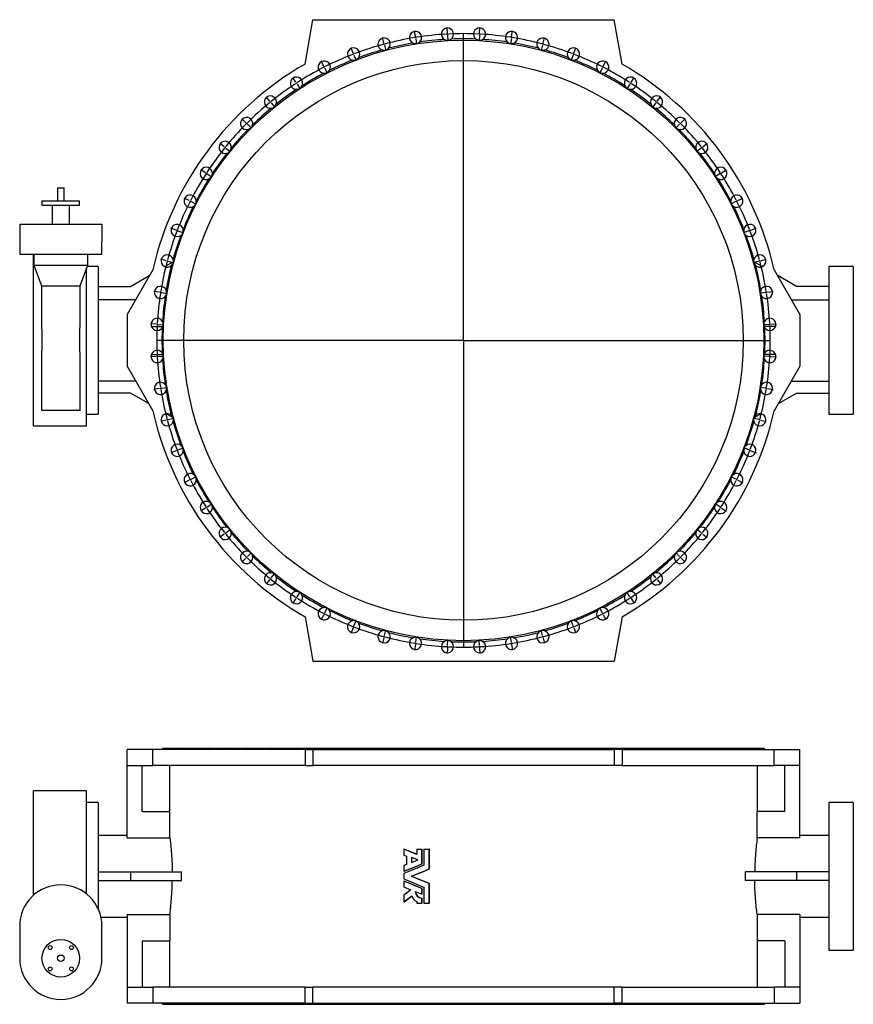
# Model space of a CAD drawing. Extents: x 933 to 7459, y 948 to 5523.
# Tile 1 of 2: x 933 to 4806, y 948 to 5523. Entities that reach past the tile are written whole.
import ezdxf

# ---------------------------------------------------------------- set-up
doc = ezdxf.new("R2010")
doc.units = 0
doc.layers.get('0').update_dxf_attribs({"linetype": 'CONTINUOUS'})
doc.layers.add('FORMAT', color=7, linetype='CONTINUOUS')

# ---------------------------------------------------------------- blocks, each defined once
blk = doc.blocks.new('SW_CENTERMARKSYMBOL_0')
at = {"layer": 'FORMAT', "color": 0}
for p, q in [((0, 5), (0, 1397.5)), ((-5, 0), (-1397.5, 0)), ((0, 0), (-2.5, 0)), ((0, 0), (0, 2.5)), ((0, 0), (0, -2.5)), ((0, 0), (2.5, 0)), ((5, 0), (1397.5, 0)), ((0, -5), (0, -1397.5))]:
    blk.add_line(p, q, dxfattribs=at)
blk = doc.blocks.new('SW_CENTERMARKSYMBOL_1')
at = {"layer": 'FORMAT', "color": 0}
for p, q in [((145.1, 36), (141, 61.6)), ((294, 51.6), (292.6, 77.6)), ((294.2, 46.6), (294.1, 49.1)), ((294.2, 46.6), (294.4, 44.1)), ((368.8, -1371.4), (368.8, 49.1)), ((443.4, 46.6), (443.3, 44.1)), ((443.4, 46.6), (443.5, 49.1)), ((443.7, 51.6), (445, 77.6)), ((592.5, 36), (596.6, 61.6)), ((-1.3, 4.8), (-8, 29.9)), ((0, 0), (-0.6, 2.4)), ((0, 0), (0.6, -2.4)), ((145.9, 31), (145.5, 33.5)), ((145.9, 31), (146.3, 28.5)), ((146.7, 26.1), (150.7, 0.4)), ((294.5, 41.6), (295.9, 15.6)), ((443.1, 41.6), (441.8, 15.6)), ((591, 26.1), (586.9, 0.4)), ((591.7, 31), (591.3, 28.5)), ((591.7, 31), (592.1, 33.5)), ((737.6, 0), (737, -2.4)), ((737.6, 0), (738.3, 2.4)), ((738.9, 4.8), (745.7, 29.9)), ((-143.6, -41.4), (-153, -17.2)), ((-141.9, -46.1), (-142.8, -43.8)), ((1.3, -4.8), (8, -29.9)), ((736.3, -4.8), (729.6, -29.9)), ((879.5, -46.1), (880.4, -43.8)), ((881.3, -41.4), (890.6, -17.2)), ((-280.4, -102.3), (-292.2, -79.1)), ((-141.9, -46.1), (-141, -48.4)), ((-140.1, -50.8), (-130.7, -75)), ((877.7, -50.8), (868.4, -75)), ((879.5, -46.1), (878.6, -48.4)), ((1018, -102.3), (1029.8, -79.1)), ((-278.1, -106.8), (-279.3, -104.5)), ((-278.1, -106.8), (-277, -109)), ((-275.8, -111.2), (-264, -134.4)), ((1013.5, -111.2), (1001.7, -134.4)), ((1015.8, -106.8), (1014.6, -109)), ((1015.8, -106.8), (1016.9, -104.5)), ((-410, -177.1), (-424.2, -155.3)), ((-407.3, -181.3), (-408.7, -179.2)), ((-407.3, -181.3), (-405.9, -183.4)), ((1144.9, -181.3), (1143.6, -183.4)), ((1144.9, -181.3), (1146.3, -179.2)), ((1147.7, -177.1), (1161.8, -155.3)), ((-404.6, -185.5), (-390.4, -207.3)), ((1142.2, -185.5), (1128, -207.3)), ((-531.1, -265.1), (-547.5, -244.9)), ((-528, -269), (-529.5, -267.1)), ((-528, -269), (-526.4, -271)), ((-524.8, -272.9), (-508.5, -293.1)), ((1262.5, -272.9), (1246.1, -293.1)), ((1265.6, -269), (1264, -271)), ((1265.6, -269), (1267.2, -267.1)), ((1268.7, -265.1), (1285.1, -244.9)), ((-642.3, -365.3), (-660.7, -346.9)), ((1380, -365.3), (1398.4, -346.9)), ((-638.8, -368.8), (-640.6, -367)), ((-638.8, -368.8), (-637, -370.6)), ((-635.3, -372.4), (-616.9, -390.7)), ((1372.9, -372.4), (1354.5, -390.7)), ((1376.4, -368.8), (1374.7, -370.6)), ((1376.4, -368.8), (1378.2, -367)), ((-742.5, -476.5), (-762.7, -460.2)), ((-738.6, -479.7), (-740.6, -478.1)), ((-738.6, -479.7), (-736.7, -481.2)), ((-734.7, -482.8), (-714.5, -499.2)), ((1472.4, -482.8), (1452.2, -499.2)), ((1476.3, -479.7), (1474.3, -481.2)), ((1476.3, -479.7), (1478.2, -478.1)), ((1480.1, -476.5), (1500.3, -460.2)), ((-830.5, -597.6), (-852.3, -583.4)), ((1568.1, -597.6), (1589.9, -583.4)), ((-826.3, -600.3), (-828.4, -599)), ((-826.3, -600.3), (-824.2, -601.7)), ((-822.1, -603.1), (-800.3, -617.2)), ((1559.7, -603.1), (1537.9, -617.2)), ((1563.9, -600.3), (1561.8, -601.7)), ((1563.9, -600.3), (1566, -599)), ((-905.3, -727.2), (-928.5, -715.4)), ((-900.9, -729.5), (-903.1, -728.4)), ((-900.9, -729.5), (-898.6, -730.6)), ((-896.4, -731.8), (-873.2, -743.6)), ((1634, -731.8), (1610.9, -743.6)), ((1638.5, -729.5), (1636.3, -730.6)), ((1638.5, -729.5), (1640.7, -728.4)), ((1643, -727.2), (1666.1, -715.4)), ((-966.2, -864), (-990.5, -854.7)), ((-961.5, -865.8), (-963.9, -864.9)), ((-961.5, -865.8), (-959.2, -866.7)), ((-956.9, -867.6), (-932.6, -876.9)), ((1694.5, -867.6), (1670.2, -876.9)), ((1699.2, -865.8), (1696.8, -866.7)), ((1699.2, -865.8), (1701.5, -864.9)), ((1703.8, -864), (1728.1, -854.7)), ((-1012.5, -1006.3), (-1037.6, -999.6)), ((1750.1, -1006.3), (1775.2, -999.6)), ((-1007.6, -1007.6), (-1010, -1007)), ((-1007.6, -1007.6), (-1005.2, -1008.3)), ((-1002.8, -1008.9), (-977.7, -1015.7)), ((1740.4, -1008.9), (1715.3, -1015.7)), ((1745.3, -1007.6), (1742.8, -1008.3)), ((1745.3, -1007.6), (1747.7, -1007)), ((-1043.6, -1152.7), (-1069.3, -1148.7)), ((-1038.6, -1153.5), (-1041.1, -1153.1)), ((-1038.6, -1153.5), (-1036.2, -1153.9)), ((-1033.7, -1154.3), (-1008, -1158.4)), ((1771.3, -1154.3), (1745.7, -1158.4)), ((1776.3, -1153.5), (1773.8, -1153.9)), ((1776.3, -1153.5), (1778.7, -1153.1)), ((1781.2, -1152.7), (1806.9, -1148.7)), ((-1059.2, -1301.6), (-1085.2, -1300.2)), ((-1054.2, -1301.9), (-1056.7, -1301.7)), ((-1054.2, -1301.9), (-1051.7, -1302)), ((-1049.2, -1302.1), (-1023.3, -1303.5)), ((1786.9, -1302.1), (1760.9, -1303.5)), ((1791.9, -1301.9), (1789.4, -1302)), ((1791.9, -1301.9), (1794.4, -1301.7)), ((1796.9, -1301.6), (1822.8, -1300.2)), ((363.8, -1376.4), (-1056.7, -1376.4)), ((368.8, -1376.4), (366.3, -1376.4)), ((368.8, -1376.4), (368.8, -1373.9)), ((368.8, -1376.4), (368.8, -1378.9)), ((368.8, -1376.4), (371.3, -1376.4)), ((368.8, -1381.4), (368.8, -2802)), ((373.8, -1376.4), (1794.4, -1376.4)), ((-1059.2, -1451.3), (-1085.2, -1452.6)), ((-1054.2, -1451), (-1056.7, -1451.2)), ((-1054.2, -1451), (-1051.7, -1450.9)), ((-1049.2, -1450.8), (-1023.3, -1449.4)), ((1786.9, -1450.8), (1760.9, -1449.4)), ((1791.9, -1451), (1789.4, -1450.9)), ((1791.9, -1451), (1794.4, -1451.2)), ((1796.9, -1451.3), (1822.8, -1452.6)), ((-1043.6, -1600.1), (-1069.3, -1604.2)), ((-1038.6, -1599.4), (-1041.1, -1599.8)), ((-1038.6, -1599.4), (-1036.2, -1599)), ((-1033.7, -1598.6), (-1008, -1594.5)), ((1771.3, -1598.6), (1745.7, -1594.5)), ((1776.3, -1599.4), (1773.8, -1599)), ((1776.3, -1599.4), (1778.7, -1599.8)), ((1781.2, -1600.1), (1806.9, -1604.2)), ((-1002.8, -1744), (-977.7, -1737.2)), ((1740.4, -1744), (1715.3, -1737.2)), ((-1012.5, -1746.6), (-1037.6, -1753.3)), ((-1007.6, -1745.3), (-1010, -1745.9)), ((-1007.6, -1745.3), (-1005.2, -1744.6)), ((1745.3, -1745.3), (1742.8, -1744.6)), ((1745.3, -1745.3), (1747.7, -1745.9)), ((1750.1, -1746.6), (1775.2, -1753.3)), ((-966.2, -1888.9), (-990.5, -1898.2)), ((-961.5, -1887.1), (-963.9, -1888)), ((-961.5, -1887.1), (-959.2, -1886.2)), ((-956.9, -1885.3), (-932.6, -1876)), ((1694.5, -1885.3), (1670.2, -1876)), ((1699.2, -1887.1), (1696.8, -1886.2)), ((1699.2, -1887.1), (1701.5, -1888)), ((1703.8, -1888.9), (1728.1, -1898.2)), ((-896.4, -2021.1), (-873.2, -2009.3)), ((1634, -2021.1), (1610.9, -2009.3)), ((-905.3, -2025.7), (-928.5, -2037.5)), ((-900.9, -2023.4), (-903.1, -2024.5)), ((-900.9, -2023.4), (-898.6, -2022.2)), ((1638.5, -2023.4), (1636.3, -2022.2)), ((1638.5, -2023.4), (1640.7, -2024.5)), ((1643, -2025.7), (1666.1, -2037.5)), ((-822.1, -2149.8), (-800.3, -2135.7)), ((1559.7, -2149.8), (1537.9, -2135.7)), ((-830.5, -2155.3), (-852.3, -2169.4)), ((-826.3, -2152.6), (-828.4, -2153.9)), ((-826.3, -2152.6), (-824.2, -2151.2)), ((1563.9, -2152.6), (1561.8, -2151.2)), ((1563.9, -2152.6), (1566, -2153.9)), ((1568.1, -2155.3), (1589.9, -2169.4)), ((-742.5, -2276.4), (-762.7, -2292.7)), ((-738.6, -2273.2), (-740.6, -2274.8)), ((-738.6, -2273.2), (-736.7, -2271.7)), ((-734.7, -2270.1), (-714.5, -2253.7)), ((1472.4, -2270.1), (1452.2, -2253.7)), ((1476.3, -2273.2), (1474.3, -2271.7)), ((1476.3, -2273.2), (1478.2, -2274.8)), ((1480.1, -2276.4), (1500.3, -2292.7)), ((-635.3, -2380.5), (-616.9, -2362.2)), ((1372.9, -2380.5), (1354.5, -2362.2)), ((-642.3, -2387.6), (-660.7, -2406)), ((-638.8, -2384.1), (-640.6, -2385.8)), ((-638.8, -2384.1), (-637, -2382.3)), ((1376.4, -2384.1), (1374.7, -2382.3)), ((1376.4, -2384.1), (1378.2, -2385.8)), ((1380, -2387.6), (1398.4, -2406)), ((-524.8, -2480), (-508.5, -2459.8)), ((1262.5, -2480), (1246.1, -2459.8)), ((-531.1, -2487.8), (-547.5, -2508)), ((-528, -2483.9), (-529.5, -2485.8)), ((-528, -2483.9), (-526.4, -2481.9)), ((1265.6, -2483.9), (1264, -2481.9)), ((1265.6, -2483.9), (1267.2, -2485.8)), ((1268.7, -2487.8), (1285.1, -2508)), ((-404.6, -2567.4), (-390.4, -2545.6)), ((1142.2, -2567.4), (1128, -2545.6)), ((-410, -2575.7), (-424.2, -2597.5)), ((-407.3, -2571.5), (-408.7, -2573.6)), ((-407.3, -2571.5), (-405.9, -2569.5)), ((1144.9, -2571.5), (1143.6, -2569.5)), ((1144.9, -2571.5), (1146.3, -2573.6)), ((1147.7, -2575.7), (1161.8, -2597.5)), ((-280.4, -2650.6), (-292.2, -2673.7)), ((-278.1, -2646.1), (-279.3, -2648.4)), ((-278.1, -2646.1), (-277, -2643.9)), ((-275.8, -2641.7), (-264, -2618.5)), ((1013.5, -2641.7), (1001.7, -2618.5)), ((1015.8, -2646.1), (1014.6, -2643.9)), ((1015.8, -2646.1), (1016.9, -2648.4)), ((1018, -2650.6), (1029.8, -2673.7)), ((-140.1, -2702.1), (-130.7, -2677.9)), ((877.7, -2702.1), (868.4, -2677.9)), ((-143.6, -2711.5), (-153, -2735.7)), ((-141.9, -2706.8), (-142.8, -2709.1)), ((-141.9, -2706.8), (-141, -2704.5)), ((1.3, -2748.1), (8, -2722.9)), ((736.3, -2748.1), (729.6, -2722.9)), ((879.5, -2706.8), (878.6, -2704.5)), ((879.5, -2706.8), (880.4, -2709.1)), ((881.3, -2711.5), (890.6, -2735.7)), ((-1.3, -2757.7), (-8, -2782.8)), ((0, -2752.9), (-0.6, -2755.3)), ((0, -2752.9), (0.6, -2750.5)), ((145.1, -2788.8), (141, -2814.5)), ((145.9, -2783.9), (145.5, -2786.4)), ((145.9, -2783.9), (146.3, -2781.4)), ((146.7, -2779), (150.7, -2753.3)), ((294.5, -2794.5), (295.9, -2768.5)), ((443.1, -2794.5), (441.8, -2768.5)), ((591, -2779), (586.9, -2753.3)), ((591.7, -2783.9), (591.3, -2781.4)), ((591.7, -2783.9), (592.1, -2786.4)), ((592.5, -2788.8), (596.6, -2814.5)), ((737.6, -2752.9), (737, -2750.5)), ((737.6, -2752.9), (738.3, -2755.3)), ((738.9, -2757.7), (745.7, -2782.8)), ((294, -2804.5), (292.6, -2830.4)), ((294.2, -2799.5), (294.1, -2802)), ((294.2, -2799.5), (294.4, -2797)), ((443.4, -2799.5), (443.3, -2797)), ((443.4, -2799.5), (443.5, -2802)), ((443.7, -2804.5), (445, -2830.4))]:
    blk.add_line(p, q, dxfattribs=at)
for start, end in [(93.201, 98.799), (93, 93.1005), (92.8995, 93), (87.201, 92.799), (87, 87.1005), (86.8995, 87), (81.201, 86.799), (104.8995, 105), (99.201, 104.799), (99, 99.1005), (98.8995, 99), (81, 81.1005), (80.8995, 81), (75.201, 80.799), (75, 75.1005), (110.8995, 111), (105.201, 110.799), (105, 105.1005), (74.8995, 75), (69.201, 74.799), (69, 69.1005), (111.201, 116.799), (111, 111.1005), (68.8995, 69), (63.201, 68.799), (117.201, 122.799), (117, 117.1005), (116.8995, 117), (63, 63.1005), (62.8995, 63), (57.201, 62.799), (123, 123.1005), (122.8995, 123), (57, 57.1005), (56.8995, 57), (123.201, 128.799), (51.201, 56.799), (129.201, 134.799), (129, 129.1005), (128.8995, 129), (51, 51.1005), (50.8995, 51), (45.201, 50.799), (135.201, 140.799), (135, 135.1005), (134.8995, 135), (45, 45.1005), (44.8995, 45), (39.201, 44.799), (141.201, 146.799), (141, 141.1005), (140.8995, 141), (39, 39.1005), (38.8995, 39), (33.201, 38.799), (147.201, 152.799), (147, 147.1005), (146.8995, 147), (33, 33.1005), (32.8995, 33), (27.201, 32.799), (153, 153.1005), (152.8995, 153), (27, 27.1005), (26.8995, 27), (153.201, 158.799), (21.201, 26.799), (159, 159.1005), (158.8995, 159), (21, 21.1005), (20.8995, 21), (159.201, 164.799), (15.201, 20.799), (164.8995, 165), (15, 15.1005), (165.201, 170.799), (165, 165.1005), (14.8995, 15), (9.201, 14.799), (171.201, 176.799), (171, 171.1005), (170.8995, 171), (9, 9.1005), (8.8995, 9), (3.201, 8.799), (177.201, 182.799), (177, 177.1005), (176.8995, 177), (3, 3.1005), (2.8995, 3), (357.201, 2.799), (182.8995, 183), (183, 183.1005), (183.201, 188.799), (351.201, 356.799), (356.8995, 357), (357, 357.1005), (188.8995, 189), (189, 189.1005), (350.8995, 351), (351, 351.1005), (189.201, 194.799), (345.201, 350.799), (194.8995, 195), (195, 195.1005), (195.201, 200.799), (339.201, 344.799), (344.8995, 345), (345, 345.1005), (200.8995, 201), (201, 201.1005), (201.201, 206.799), (333.201, 338.799), (338.8995, 339), (339, 339.1005), (206.8995, 207), (207, 207.1005), (207.201, 212.799), (327.201, 332.799), (332.8995, 333), (333, 333.1005), (212.8995, 213), (213, 213.1005), (213.201, 218.799), (321.201, 326.799), (326.8995, 327), (327, 327.1005), (218.8995, 219), (219, 219.1005), (219.201, 224.799), (315.201, 320.799), (320.8995, 321), (321, 321.1005), (224.8995, 225), (225, 225.1005), (225.201, 230.799), (309.201, 314.799), (314.8995, 315), (315, 315.1005), (230.8995, 231), (231, 231.1005), (231.201, 236.799), (303.201, 308.799), (308.8995, 309), (309, 309.1005), (236.8995, 237), (237, 237.1005), (237.201, 242.799), (297.201, 302.799), (302.8995, 303), (303, 303.1005), (242.8995, 243), (243, 243.1005), (243.201, 248.799), (291.201, 296.799), (296.8995, 297), (297, 297.1005), (248.8995, 249), (249, 249.1005), (249.201, 254.799), (285.201, 290.799), (290.8995, 291), (291, 291.1005), (254.8995, 255), (255, 255.1005), (255.201, 260.799), (260.8995, 261), (261, 261.1005), (261.201, 266.799), (273.201, 278.799), (278.8995, 279), (279, 279.1005), (279.201, 284.799), (284.8995, 285), (285, 285.1005), (266.8995, 267), (267, 267.1005), (267.201, 272.799), (272.8995, 273), (273, 273.1005)]:
    blk.add_arc((368.8, -1376.4), 1425, start, end, dxfattribs=at)

msp = doc.modelspace()

# ---------------------------------------------------------------- linework, layer by layer
at = {"color": 7, "linetype": 'CONTINUOUS'}
for p, q in [((2258.4, 5316.5), (2294.8, 5522.7)), ((2294.8, 5522.7), (3694.8, 5522.7)), ((3731.2, 5316.5), (3694.8, 5522.7)), ((1108.8, 4741.7), (1108.8, 4680.7)), ((1108.8, 4741.7), (1138.8, 4741.7)), ((1138.8, 4680.7), (1138.8, 4741.7)), ((1036.3, 4680.7), (1036.3, 4660.7)), ((1036.3, 4680.7), (1211.3, 4680.7)), ((1211.3, 4660.7), (1211.3, 4680.7)), ((1036.3, 4660.7), (1211.3, 4660.7)), ((1083.8, 4660.7), (1083.8, 4572.7)), ((1163.8, 4572.7), (1163.8, 4660.7)), ((932.8, 4572.7), (932.8, 4492.7)), ((932.8, 4572.7), (1314.8, 4572.7)), ((1314.8, 4572.7), (1314.8, 4492.7)), ((932.8, 4492.7), (932.8, 4432.7)), ((1314.8, 4432.7), (1314.8, 4492.7)), ((932.8, 4432.7), (1314.8, 4432.7)), ((998.8, 4430.2), (996.8, 4430.2)), ((996.8, 3635.2), (996.8, 4430.2)), ((998.8, 4432.7), (998.8, 4382.7)), ((1248.8, 4382.7), (1248.8, 4432.7)), ((1606.8, 4375.5), (1646.6, 4398.5)), ((4382.8, 4375.5), (4342.9, 4398.5)), ((998.8, 4382.7), (1033.8, 4286.6)), ((998.8, 4382.7), (1248.8, 4382.7)), ((1213.8, 4286.6), (1248.8, 4382.7)), ((1243.8, 3635.2), (1243.8, 4369)), ((1297.8, 4375.7), (1246.3, 4375.7)), ((1297.8, 4375.7), (1297.8, 4032.7)), ((1551.4, 4359.9), (1431.8, 4152.7)), ((4438.2, 4359.9), (4557.8, 4152.7)), ((4805.8, 4375.7), (4691.8, 4375.7)), ((4691.8, 4375.7), (4691.8, 4032.7)), ((4805.8, 4375.7), (4805.8, 4032.7)), ((1447.8, 4283.7), (1537.2, 4335.4)), ((4541.8, 4283.7), (4452.4, 4335.4)), ((1033.8, 4286.6), (1033.8, 4145.8)), ((1033.8, 4286.6), (1213.8, 4286.6)), ((1213.8, 4145.8), (1213.8, 4286.6)), ((1297.8, 4283.7), (1447.8, 4283.7)), ((4691.8, 4283.7), (4541.8, 4283.7)), ((1471.6, 4221.7), (1297.8, 4221.7)), ((4518, 4221.7), (4691.8, 4221.7)), ((1431.8, 4152.7), (1431.8, 3912.7)), ((4557.8, 4152.7), (4557.8, 3912.7)), ((1544.9, 4097.7), (1598.6, 4097.7)), ((4444.7, 4097.7), (4391.1, 4097.7)), ((1297.8, 4032.7), (1297.8, 3689.7)), ((4691.8, 4032.7), (4691.8, 3689.7)), ((4805.8, 4032.7), (4805.8, 3689.7)), ((1544.9, 3967.7), (1598.6, 3967.7)), ((4444.7, 3967.7), (4391, 3967.7)), ((1033.8, 3919.7), (1033.8, 3707.7)), ((1213.8, 3707.7), (1213.8, 3919.6)), ((1431.8, 3912.7), (1551.4, 3705.5)), ((4557.8, 3912.7), (4438.2, 3705.5)), ((1471.6, 3843.8), (1297.8, 3843.8)), ((4518, 3843.8), (4691.8, 3843.8)), ((1447.8, 3787.7), (1297.8, 3787.7)), ((1532.1, 3739.1), (1447.8, 3787.7)), ((4457.5, 3739.1), (4541.8, 3787.7)), ((4541.8, 3787.7), (4691.8, 3787.7)), ((1123.8, 3707.7), (1033.8, 3707.7)), ((1213.8, 3707.7), (1123.8, 3707.7)), ((1243.8, 3689.7), (1297.8, 3689.7)), ((1645.1, 3673.8), (1613.6, 3692)), ((4344.6, 3673.9), (4376, 3692)), ((4691.8, 3689.7), (4805.8, 3689.7)), ((996.8, 3635.2), (1243.8, 3635.2)), ((2258.4, 2748.9), (2294.8, 2542.7)), ((3731.2, 2748.9), (3694.8, 2542.7)), ((2294.8, 2542.7), (3694.8, 2542.7)), ((1431.8, 2058.4), (1431.8, 2132.4)), ((1551.4, 2132.4), (1431.8, 2132.4)), ((1551.4, 2058.4), (1551.4, 2132.4)), ((2258.4, 2132.4), (1551.4, 2132.4)), ((1599.8, 2138.4), (1593.8, 2132.4)), ((1599.8, 2138.4), (4389.8, 2138.4)), ((2258.4, 2132.4), (2258.4, 2058.4)), ((2258.4, 2132.4), (2294.8, 2132.4)), ((2294.8, 2132.4), (2294.8, 2058.4)), ((2294.8, 2132.4), (3694.8, 2132.4)), ((3694.8, 2132.4), (3694.8, 2058.4)), ((3731.2, 2132.4), (3694.8, 2132.4)), ((3731.2, 2132.4), (3731.2, 2058.4)), ((3731.2, 2132.4), (4438.2, 2132.4)), ((4395.8, 2132.4), (4389.8, 2138.4)), ((4438.2, 2058.4), (4438.2, 2132.4)), ((4438.2, 2132.4), (4557.8, 2132.4)), ((4557.8, 2058.4), (4557.8, 2132.4)), ((1431.8, 2058.4), (1551.4, 2058.4)), ((1431.8, 1722), (1431.8, 2058.4)), ((1501.8, 1843.4), (1501.8, 2058.4)), ((2258.4, 2058.4), (1551.4, 2058.4)), ((1628.8, 2058.4), (1628.8, 1843.4)), ((2258.4, 2058.4), (2294.8, 2058.4)), ((3694.8, 2058.4), (2294.8, 2058.4)), ((3731.2, 2058.4), (3694.8, 2058.4)), ((3731.2, 2058.4), (4438.2, 2058.4)), ((4360.8, 1843.4), (4360.8, 2058.4)), ((4557.8, 2058.4), (4438.2, 2058.4)), ((4487.8, 1843.4), (4487.8, 2058.4)), ((4557.8, 1722), (4557.8, 2058.4)), ((1243.8, 1940.9), (996.8, 1940.9)), ((996.8, 1455.1), (996.8, 1940.9)), ((1243.8, 1461), (1243.8, 1940.9)), ((1297.8, 1886.4), (1243.8, 1886.4)), ((1297.8, 1886.4), (1297.8, 1391.2)), ((4805.8, 1886.4), (4691.8, 1886.4)), ((4691.8, 1886.4), (4691.8, 1200.4)), ((4805.8, 1886.4), (4805.8, 1200.4)), ((1501.8, 1843.4), (1630.3, 1843.4)), ((1630.3, 1722), (1630.3, 1843.4)), ((4359.3, 1722), (4359.3, 1843.4)), ((4487.8, 1843.4), (4359.3, 1843.4)), ((1431.8, 1733.4), (1297.8, 1733.4)), ((1431.8, 1722), (1630.3, 1722)), ((4557.8, 1722), (4359.3, 1722)), ((4691.8, 1733.4), (4557.8, 1733.4)), ((2717.2, 1668.4), (2717.2, 1642)), ((2717.2, 1668.4), (2718.8, 1668.4)), ((2777.6, 1668.4), (2777.6, 1645)), ((2777.6, 1668.4), (2801.2, 1668.4)), ((2801.2, 1600.7), (2801.2, 1668.4)), ((2801.2, 1668.4), (2802.4, 1668.4)), ((2802.4, 1600.7), (2802.4, 1668.4)), ((2810.7, 1668.4), (2810.7, 1594.3)), ((2810.7, 1668.4), (2835.4, 1668.4)), ((2835.4, 1577.4), (2835.4, 1668.4)), ((2836.3, 1668.4), (2835.4, 1668.4)), ((2836.3, 1577.4), (2836.3, 1668.4)), ((2717.2, 1642), (2730.1, 1636.9)), ((2730.1, 1636.9), (2730.1, 1598.2)), ((2752.5, 1630.8), (2752.5, 1607.4)), ((2781.9, 1619.4), (2752.5, 1630.8)), ((2752.5, 1607.4), (2781.9, 1619.4)), ((2753.9, 1630.3), (2753.9, 1608)), ((1297.8, 1563.4), (1447.8, 1563.4)), ((1447.8, 1563.4), (1447.8, 1523.4)), ((1447.8, 1563.4), (1685.1, 1563.4)), ((1685.1, 1523.4), (1685.1, 1563.4)), ((2730.1, 1598.2), (2717.2, 1592.8)), ((2717.2, 1592.8), (2717.2, 1566.2)), ((2717.2, 1566.2), (2718.8, 1566.2)), ((2717.2, 1555.9), (2717.2, 1531)), ((2801.2, 1600.7), (2802.4, 1600.7)), ((2836.3, 1577.4), (2835.4, 1577.4)), ((4304.5, 1523.4), (4304.5, 1563.4)), ((4541.8, 1563.4), (4304.5, 1563.4)), ((4541.8, 1563.4), (4541.8, 1523.4)), ((4691.8, 1563.4), (4541.8, 1563.4)), ((1297.8, 1523.4), (1447.8, 1523.4)), ((1447.8, 1523.4), (1685.1, 1523.4)), ((2717.2, 1520.7), (2717.2, 1494)), ((2718.8, 1520.7), (2717.2, 1520.7)), ((2753.9, 1543.4), (2752.5, 1543.4)), ((4541.8, 1523.4), (4304.5, 1523.4)), ((4691.8, 1523.4), (4541.8, 1523.4)), ((2717.2, 1494), (2750.1, 1480.4)), ((2750.1, 1480.4), (2717.2, 1455.3)), ((2770.5, 1472.1), (2801.2, 1459.5)), ((2801.2, 1459.5), (2801.2, 1486.2)), ((2802.4, 1486.2), (2801.2, 1486.2)), ((2802.4, 1459.5), (2802.4, 1486.2)), ((2810.7, 1492.6), (2810.7, 1418.4)), ((2835.4, 1418.4), (2835.4, 1509.5)), ((2836.3, 1509.5), (2835.4, 1509.5)), ((2836.3, 1418.4), (2836.3, 1509.5)), ((2717.2, 1455.3), (2717.2, 1424.4)), ((2718.8, 1424.4), (2717.2, 1424.4)), ((2777.6, 1425.6), (2777.6, 1418.4)), ((2777.6, 1418.4), (2801.2, 1418.4)), ((2802.4, 1459.5), (2801.2, 1459.5)), ((2801.2, 1418.4), (2801.2, 1442.2)), ((2802.4, 1442.2), (2801.2, 1442.2)), ((2802.4, 1418.4), (2801.2, 1418.4)), ((2802.4, 1418.4), (2802.4, 1442.2)), ((2810.7, 1418.4), (2835.4, 1418.4)), ((2836.3, 1418.4), (2835.4, 1418.4)), ((1310.3, 1353.4), (1431.8, 1353.4)), ((1431.8, 1364.9), (1630.3, 1364.9)), ((1431.8, 1364.9), (1431.8, 1028.4)), ((1630.3, 1364.9), (1630.3, 1243.4)), ((4359.3, 1364.9), (4359.3, 1243.4)), ((4557.8, 1364.9), (4359.3, 1364.9)), ((4557.8, 1364.9), (4557.8, 1028.4)), ((4557.8, 1353.4), (4691.8, 1353.4)), ((932.8, 1312.4), (932.8, 1162.4)), ((1314.8, 1162.4), (1314.8, 1312.4)), ((1501.8, 1243.4), (1630.3, 1243.4)), ((1501.8, 1243.4), (1501.8, 1028.4)), ((1628.8, 1243.4), (1628.8, 1028.4)), ((4487.8, 1243.4), (4359.3, 1243.4)), ((4360.8, 1028.4), (4360.8, 1243.4)), ((4487.8, 1243.4), (4487.8, 1028.4)), ((4691.8, 1200.4), (4805.8, 1200.4)), ((1431.8, 1028.4), (1431.8, 954.4)), ((1431.8, 1028.4), (1551.4, 1028.4)), ((1551.4, 1028.4), (1551.4, 954.4)), ((2258.4, 1028.4), (1551.4, 1028.4)), ((2258.4, 954.4), (2258.4, 1028.4)), ((2258.4, 1028.4), (2294.8, 1028.4)), ((2294.8, 954.4), (2294.8, 1028.4)), ((3694.8, 1028.4), (2294.8, 1028.4)), ((3694.8, 954.4), (3694.8, 1028.4)), ((3731.2, 1028.4), (3694.8, 1028.4)), ((3731.2, 954.4), (3731.2, 1028.4)), ((3731.2, 1028.4), (4438.2, 1028.4)), ((4438.2, 1028.4), (4438.2, 954.4)), ((4557.8, 1028.4), (4438.2, 1028.4)), ((4557.8, 1028.4), (4557.8, 954.4)), ((1551.4, 954.4), (1431.8, 954.4)), ((2258.4, 954.4), (1551.4, 954.4)), ((1593.8, 954.4), (1599.8, 948.4)), ((1599.8, 948.4), (4389.8, 948.4)), ((2258.4, 954.4), (2294.8, 954.4)), ((2294.8, 954.4), (3694.8, 954.4)), ((3731.2, 954.4), (3694.8, 954.4)), ((3731.2, 954.4), (4438.2, 954.4)), ((4389.8, 948.4), (4395.8, 954.4)), ((4438.2, 954.4), (4557.8, 954.4))]:
    msp.add_line(p, q, dxfattribs=at)
at = {"color": 7, "linetype": 'CONTINUOUS', "flags": 128}
for points in [[(1033.8, 4145.8), (1033.8, 4142), (1034, 4126), (1034.2, 4110), (1034.6, 4093.7), (1034.9, 4077.4), (1035.1, 4060.6), (1035.3, 4043.6), (1035.3, 4026.7), (1035.2, 4009.8), (1035, 3993.4), (1034.7, 3977), (1034.3, 3960.8), (1034, 3944.7), (1033.8, 3928.2), (1033.8, 3919.7)], [(1213.8, 3919.6), (1213.8, 3923.3), (1213.7, 3938.7), (1213.4, 3954.3), (1213.1, 3970.4), (1212.7, 3986.6), (1212.5, 4002.8), (1212.3, 4019.2), (1212.3, 4035.4), (1212.4, 4051.6), (1212.6, 4067.8), (1212.8, 4084), (1213.2, 4100.5), (1213.5, 4116.9), (1213.7, 4133.1), (1213.8, 4145.8)], [(1595, 2132.4), (1596.9, 2134.2), (1598.4, 2135.5), (1599.5, 2136.5), (1600.1, 2136.9), (1600.2, 2136.8), (1599.9, 2136.3), (1599.2, 2135.4), (1598.1, 2134.1), (1596.6, 2132.4)], [(1608.7, 2132.4), (1610.9, 2134.2), (1612.8, 2135.5), (1614.3, 2136.5), (1615.3, 2136.9), (1615.8, 2136.8), (1615.8, 2136.3), (1615.4, 2135.4), (1614.7, 2134.1), (1613.5, 2132.4)], [(1637.7, 2132.4), (1640.1, 2134.2), (1642.3, 2135.5), (1644.2, 2136.5), (1645.6, 2136.9), (1646.4, 2136.8), (1646.8, 2136.3), (1646.8, 2135.4), (1646.4, 2134.1), (1645.6, 2132.4)], [(1681.5, 2132.4), (1684.2, 2134.2), (1686.7, 2135.5), (1688.9, 2136.5), (1690.7, 2136.9), (1691.9, 2136.8), (1692.6, 2136.3), (1692.9, 2135.4), (1692.9, 2134.1), (1692.4, 2132.4)], [(1739.7, 2132.4), (1742.6, 2134.2), (1745.4, 2135.5), (1747.9, 2136.5), (1750, 2136.9), (1751.6, 2136.8), (1752.7, 2136.3), (1753.3, 2135.4), (1753.6, 2134.1), (1753.5, 2132.4)], [(1811.6, 2132.4), (1814.7, 2134.2), (1817.7, 2135.5), (1820.5, 2136.5), (1823, 2136.9), (1824.9, 2136.8), (1826.3, 2136.3), (1827.3, 2135.4), (1827.9, 2134.1), (1828.2, 2132.4)], [(1896.5, 2132.4), (1899.8, 2134.2), (1903, 2135.5), (1906.1, 2136.5), (1908.9, 2136.9), (1911, 2136.8), (1912.8, 2136.3), (1914.1, 2135.4), (1915.1, 2134.1), (1915.7, 2132.4)], [(1993.4, 2132.4), (1996.8, 2134.2), (2000.2, 2135.5), (2003.5, 2136.5), (2006.6, 2136.9), (2009, 2136.8), (2011.1, 2136.3), (2012.8, 2135.4), (2014, 2134.1), (2015, 2132.4)], [(2101.3, 2132.4), (2104.8, 2134.2), (2108.3, 2135.5), (2111.8, 2136.5), (2115.2, 2136.9), (2117.9, 2136.8), (2120.2, 2136.3), (2122.1, 2135.4), (2123.7, 2134.1), (2125, 2132.4)], [(2219, 2132.4), (2222.6, 2134.2), (2226.2, 2135.5), (2229.8, 2136.5), (2233.4, 2136.9), (2236.3, 2136.8), (2238.9, 2136.3), (2241.1, 2135.4), (2242.9, 2134.1), (2244.6, 2132.4)], [(2345.2, 2132.4), (2348.8, 2134.2), (2352.4, 2135.5), (2356.2, 2136.5), (2359.9, 2136.9), (2363, 2136.8), (2365.9, 2136.3), (2368.3, 2135.4), (2370.4, 2134.1), (2372.4, 2132.4)], [(2478.5, 2132.4), (2482, 2134.2), (2485.7, 2135.5), (2489.6, 2136.5), (2493.4, 2136.9), (2496.7, 2136.8), (2499.7, 2136.3), (2502.4, 2135.4), (2504.7, 2134.1), (2507, 2132.4)], [(2617.5, 2132.4), (2620.9, 2134.2), (2624.6, 2135.5), (2628.5, 2136.5), (2632.4, 2136.9), (2635.8, 2136.8), (2639, 2136.3), (2641.9, 2135.4), (2644.4, 2134.1), (2646.9, 2132.4)], [(2760.6, 2132.4), (2763.9, 2134.2), (2767.5, 2135.5), (2771.4, 2136.5), (2775.3, 2136.9), (2778.8, 2136.8), (2782.2, 2136.3), (2785.2, 2135.4), (2787.9, 2134.1), (2790.7, 2132.4)], [(3198.9, 2132.4), (3201.7, 2134.2), (3204.9, 2135.5), (3208.5, 2136.5), (3212.3, 2136.9), (3215.8, 2136.8), (3219.3, 2136.3), (3222.6, 2135.4), (3225.7, 2134.1), (3229, 2132.4)], [(3342.7, 2132.4), (3345.2, 2134.2), (3348.2, 2135.5), (3351.6, 2136.5), (3355.3, 2136.9), (3358.7, 2136.8), (3362.2, 2136.3), (3365.5, 2135.4), (3368.7, 2134.1), (3372.1, 2132.4)], [(3482.6, 2132.4), (3484.9, 2134.2), (3487.6, 2135.5), (3490.8, 2136.5), (3494.3, 2136.9), (3497.7, 2136.8), (3501.1, 2136.3), (3504.4, 2135.4), (3507.6, 2134.1), (3511.1, 2132.4)], [(3617.2, 2132.4), (3619.2, 2134.2), (3621.7, 2135.5), (3624.6, 2136.5), (3627.9, 2136.9), (3631.1, 2136.8), (3634.5, 2136.3), (3637.7, 2135.4), (3640.9, 2134.1), (3644.4, 2132.4)], [(3745, 2132.4), (3746.7, 2134.2), (3748.8, 2135.5), (3751.5, 2136.5), (3754.6, 2136.9), (3757.6, 2136.8), (3760.8, 2136.3), (3763.9, 2135.4), (3767.1, 2134.1), (3770.6, 2132.4)], [(3864.6, 2132.4), (3865.9, 2134.2), (3867.7, 2135.5), (3870.1, 2136.5), (3872.9, 2136.9), (3875.7, 2136.8), (3878.7, 2136.3), (3881.8, 2135.4), (3884.8, 2134.1), (3888.3, 2132.4)], [(3974.6, 2132.4), (3975.6, 2134.2), (3977.1, 2135.5), (3979.1, 2136.5), (3981.6, 2136.9), (3984.2, 2136.8), (3987, 2136.3), (3989.9, 2135.4), (3992.8, 2134.1), (3996.2, 2132.4)], [(4073.9, 2132.4), (4074.6, 2134.2), (4075.7, 2135.5), (4077.3, 2136.5), (4079.5, 2136.9), (4081.8, 2136.8), (4084.4, 2136.3), (4087.1, 2135.4), (4089.9, 2134.1), (4093.1, 2132.4)], [(4161.4, 2132.4), (4161.7, 2134.2), (4162.4, 2135.5), (4163.7, 2136.5), (4165.5, 2136.9), (4167.5, 2136.8), (4169.8, 2136.3), (4172.3, 2135.4), (4174.9, 2134.1), (4178, 2132.4)], [(4236.1, 2132.4), (4236, 2134.2), (4236.4, 2135.5), (4237.2, 2136.5), (4238.7, 2136.9), (4240.4, 2136.8), (4242.4, 2136.3), (4244.6, 2135.4), (4247, 2134.1), (4249.9, 2132.4)], [(4297.2, 2132.4), (4296.7, 2134.2), (4296.7, 2135.5), (4297.2, 2136.5), (4298.2, 2136.9), (4299.6, 2136.8), (4301.3, 2136.3), (4303.3, 2135.4), (4305.4, 2134.1), (4308.1, 2132.4)], [(4344, 2132.4), (4343.2, 2134.2), (4342.8, 2135.5), (4342.9, 2136.5), (4343.5, 2136.9), (4344.5, 2136.8), (4345.9, 2136.3), (4347.6, 2135.4), (4349.5, 2134.1), (4351.9, 2132.4)], [(4376.1, 2132.4), (4374.9, 2134.2), (4374.1, 2135.5), (4373.8, 2136.5), (4374, 2136.9), (4374.6, 2136.8), (4375.7, 2136.3), (4377.1, 2135.4), (4378.7, 2134.1), (4380.9, 2132.4)], [(4393, 2132.4), (4391.5, 2134.2), (4390.3, 2135.5), (4389.6, 2136.5), (4389.4, 2136.9), (4389.6, 2136.8), (4390.3, 2136.3), (4391.4, 2135.4), (4392.7, 2134.1), (4394.6, 2132.4)], [(1630.3, 1722), (1630.8, 1718.6), (1631.3, 1714.9), (1632, 1709), (1632.8, 1702.4), (1633.6, 1695.1), (1634.5, 1687.1), (1635.4, 1678.5), (1636.2, 1669.2), (1637.1, 1659.2), (1638, 1648.8), (1638.8, 1637.9), (1639.5, 1626.6), (1640.2, 1614.9), (1640.8, 1602.8), (1641.3, 1590.4), (1641.6, 1577.8), (1641.9, 1565.2), (1641.9, 1563.4)], [(4359.3, 1722), (4358.8, 1718.6), (4358.3, 1714.9), (4357.6, 1709), (4356.8, 1702.4), (4356, 1695.1), (4355.1, 1687.1), (4354.2, 1678.5), (4353.4, 1669.2), (4352.5, 1659.2), (4351.6, 1648.8), (4350.8, 1637.9), (4350.1, 1626.6), (4349.4, 1614.9), (4348.8, 1602.8), (4348.3, 1590.4), (4348, 1577.8), (4347.7, 1565.2), (4347.7, 1563.4)], [(2777.6, 1645), (2747.3, 1656.7), (2717.2, 1668.4)], [(2777.6, 1645.5), (2748.8, 1656.7), (2718.8, 1668.4)], [(2717.2, 1566.2), (2745.1, 1577.7), (2773.1, 1589.2), (2801.2, 1600.7)], [(2810.7, 1594.3), (2779.4, 1581.5), (2748.2, 1568.7), (2717.2, 1555.9)], [(2718.8, 1566.2), (2746.6, 1577.7), (2774.4, 1589.2), (2802.4, 1600.7)], [(2752.5, 1543.4), (2780, 1554.7), (2807.7, 1566), (2835.4, 1577.4)], [(2753.9, 1543.4), (2781.3, 1554.7), (2808.7, 1566), (2836.3, 1577.4)], [(1630.3, 1364.9), (1630.8, 1368.2), (1631.3, 1372), (1632, 1377.8), (1632.8, 1384.4), (1633.6, 1391.8), (1634.5, 1399.8), (1635.4, 1408.4), (1636.2, 1417.7), (1637.1, 1427.6), (1638, 1438.1), (1638.8, 1449), (1639.5, 1460.3), (1640.2, 1472), (1640.8, 1484.1), (1641.3, 1496.4), (1641.6, 1509), (1641.9, 1521.7), (1641.9, 1523.4)], [(2717.2, 1531), (2748.2, 1518.2), (2779.4, 1505.4), (2810.7, 1492.6)], [(2801.2, 1486.2), (2773.1, 1497.7), (2745.1, 1509.2), (2717.2, 1520.7)], [(2802.4, 1486.2), (2774.4, 1497.7), (2746.6, 1509.2), (2718.8, 1520.7)], [(2835.4, 1509.5), (2807.7, 1520.8), (2780, 1532.1), (2752.5, 1543.4)], [(2836.3, 1509.5), (2808.7, 1520.8), (2781.3, 1532.1), (2753.9, 1543.4)], [(4359.3, 1364.9), (4358.8, 1368.2), (4358.3, 1372), (4357.6, 1377.8), (4356.8, 1384.4), (4356, 1391.8), (4355.1, 1399.8), (4354.2, 1408.4), (4353.4, 1417.7), (4352.5, 1427.6), (4351.6, 1438.1), (4350.8, 1449), (4350.1, 1460.3), (4349.4, 1472), (4348.8, 1484.1), (4348.3, 1496.4), (4348, 1509), (4347.7, 1521.7), (4347.7, 1523.4)], [(2717.2, 1424.4), (2735.8, 1438.6), (2754.5, 1452.8)], [(2718.8, 1424.4), (2737.3, 1438.6), (2754.7, 1451.9)], [(1595, 954.4), (1596.9, 952.7), (1598.4, 951.3), (1599.5, 950.4), (1600.1, 949.9), (1600.2, 950), (1599.9, 950.6), (1599.2, 951.5), (1598.1, 952.7), (1596.6, 954.4)], [(1608.7, 954.4), (1610.9, 952.7), (1612.8, 951.3), (1614.3, 950.4), (1615.3, 949.9), (1615.8, 950), (1615.8, 950.6), (1615.4, 951.5), (1614.7, 952.7), (1613.5, 954.4)], [(1637.7, 954.4), (1640.1, 952.7), (1642.3, 951.3), (1644.2, 950.4), (1645.6, 949.9), (1646.4, 950), (1646.8, 950.6), (1646.8, 951.5), (1646.4, 952.7), (1645.6, 954.4)], [(1681.5, 954.4), (1684.2, 952.7), (1686.7, 951.3), (1688.9, 950.4), (1690.7, 949.9), (1691.9, 950), (1692.6, 950.6), (1692.9, 951.5), (1692.9, 952.7), (1692.4, 954.4)], [(1739.7, 954.4), (1742.6, 952.7), (1745.4, 951.3), (1747.9, 950.4), (1750, 949.9), (1751.6, 950), (1752.7, 950.6), (1753.3, 951.5), (1753.6, 952.7), (1753.5, 954.4)], [(1811.6, 954.4), (1814.7, 952.7), (1817.7, 951.3), (1820.5, 950.4), (1823, 949.9), (1824.9, 950), (1826.3, 950.6), (1827.3, 951.5), (1827.9, 952.7), (1828.2, 954.4)], [(1896.5, 954.4), (1899.8, 952.7), (1903, 951.3), (1906.1, 950.4), (1908.9, 949.9), (1911, 950), (1912.8, 950.6), (1914.1, 951.5), (1915.1, 952.7), (1915.7, 954.4)], [(1993.4, 954.4), (1996.8, 952.7), (2000.2, 951.3), (2003.5, 950.4), (2006.6, 949.9), (2009, 950), (2011.1, 950.6), (2012.8, 951.5), (2014, 952.7), (2015, 954.4)], [(2101.3, 954.4), (2104.8, 952.7), (2108.3, 951.3), (2111.8, 950.4), (2115.2, 949.9), (2117.9, 950), (2120.2, 950.6), (2122.1, 951.5), (2123.7, 952.7), (2125, 954.4)], [(2219, 954.4), (2222.6, 952.7), (2226.2, 951.3), (2229.8, 950.4), (2233.4, 949.9), (2236.3, 950), (2238.9, 950.6), (2241.1, 951.5), (2242.9, 952.7), (2244.6, 954.4)], [(2345.2, 954.4), (2348.8, 952.7), (2352.4, 951.3), (2356.2, 950.4), (2359.9, 949.9), (2363, 950), (2365.9, 950.6), (2368.3, 951.5), (2370.4, 952.7), (2372.4, 954.4)], [(2478.5, 954.4), (2482, 952.7), (2485.7, 951.3), (2489.6, 950.4), (2493.4, 949.9), (2496.7, 950), (2499.7, 950.6), (2502.4, 951.5), (2504.7, 952.7), (2507, 954.4)], [(2617.5, 954.4), (2620.9, 952.7), (2624.6, 951.3), (2628.5, 950.4), (2632.4, 949.9), (2635.8, 950), (2639, 950.6), (2641.9, 951.5), (2644.4, 952.7), (2646.9, 954.4)], [(2760.6, 954.4), (2763.9, 952.7), (2767.5, 951.3), (2771.4, 950.4), (2775.3, 949.9), (2778.8, 950), (2782.2, 950.6), (2785.2, 951.5), (2787.9, 952.7), (2790.7, 954.4)], [(3198.9, 954.4), (3201.7, 952.7), (3204.9, 951.3), (3208.5, 950.4), (3212.3, 949.9), (3215.8, 950), (3219.3, 950.6), (3222.6, 951.5), (3225.7, 952.7), (3229, 954.4)], [(3342.7, 954.4), (3345.2, 952.7), (3348.2, 951.3), (3351.6, 950.4), (3355.3, 949.9), (3358.7, 950), (3362.2, 950.6), (3365.5, 951.5), (3368.7, 952.7), (3372.1, 954.4)], [(3482.6, 954.4), (3484.9, 952.7), (3487.6, 951.3), (3490.8, 950.4), (3494.3, 949.9), (3497.7, 950), (3501.1, 950.6), (3504.4, 951.5), (3507.6, 952.7), (3511.1, 954.4)], [(3617.2, 954.4), (3619.2, 952.7), (3621.7, 951.3), (3624.6, 950.4), (3627.9, 949.9), (3631.1, 950), (3634.5, 950.6), (3637.7, 951.5), (3640.9, 952.7), (3644.4, 954.4)], [(3745, 954.4), (3746.7, 952.7), (3748.8, 951.3), (3751.5, 950.4), (3754.6, 949.9), (3757.6, 950), (3760.8, 950.6), (3763.9, 951.5), (3767.1, 952.7), (3770.6, 954.4)], [(3864.6, 954.4), (3865.9, 952.7), (3867.7, 951.3), (3870.1, 950.4), (3872.9, 949.9), (3875.7, 950), (3878.7, 950.6), (3881.8, 951.5), (3884.8, 952.7), (3888.3, 954.4)], [(3974.6, 954.4), (3975.6, 952.7), (3977.1, 951.3), (3979.1, 950.4), (3981.6, 949.9), (3984.2, 950), (3987, 950.6), (3989.9, 951.5), (3992.8, 952.7), (3996.2, 954.4)], [(4073.9, 954.4), (4074.6, 952.7), (4075.7, 951.3), (4077.3, 950.4), (4079.5, 949.9), (4081.8, 950), (4084.4, 950.6), (4087.1, 951.5), (4089.9, 952.7), (4093.1, 954.4)], [(4161.4, 954.4), (4161.7, 952.7), (4162.4, 951.3), (4163.7, 950.4), (4165.5, 949.9), (4167.5, 950), (4169.8, 950.6), (4172.3, 951.5), (4174.9, 952.7), (4178, 954.4)], [(4236.1, 954.4), (4236, 952.7), (4236.4, 951.3), (4237.2, 950.4), (4238.7, 949.9), (4240.4, 950), (4242.4, 950.6), (4244.6, 951.5), (4247, 952.7), (4249.9, 954.4)], [(4297.2, 954.4), (4296.7, 952.7), (4296.7, 951.3), (4297.2, 950.4), (4298.2, 949.9), (4299.6, 950), (4301.3, 950.6), (4303.3, 951.5), (4305.4, 952.7), (4308.1, 954.4)], [(4344, 954.4), (4343.2, 952.7), (4342.8, 951.3), (4342.9, 950.4), (4343.5, 949.9), (4344.5, 950), (4345.9, 950.6), (4347.6, 951.5), (4349.5, 952.7), (4351.9, 954.4)], [(4376.1, 954.4), (4374.9, 952.7), (4374.1, 951.3), (4373.8, 950.4), (4374, 949.9), (4374.6, 950), (4375.7, 950.6), (4377.1, 951.5), (4378.7, 952.7), (4380.9, 954.4)], [(4393, 954.4), (4391.5, 952.7), (4390.3, 951.3), (4389.6, 950.4), (4389.4, 949.9), (4389.6, 950), (4390.3, 950.6), (4391.4, 951.5), (4392.7, 952.7), (4394.6, 954.4)]]:
    msp.add_lwpolyline(points, dxfattribs=at)
at = {"color": 7, "linetype": 'CONTINUOUS'}
for centre, radius in [((2994.8, 4032.7), 1395), ((2994.8, 4032.7), 1300), ((1123.8, 1162.4), 87.5), ((1074.3, 1211.9), 9), ((1173.3, 1211.9), 9), ((1123.8, 1162.4), 15), ((1074.3, 1112.9), 9), ((1173.3, 1112.9), 9)]:
    msp.add_circle(centre, radius, dxfattribs=at)
for centre, radius, start, end in [((2771.9, 5440.2), 28.5, 311.3266, 246.6734), ((2920.2, 5455.8), 28.5, 305.3266, 240.6734), ((3069.4, 5455.8), 28.5, 299.3266, 234.6734), ((3217.7, 5440.2), 28.5, 293.3266, 228.6734), ((2626, 5409.2), 28.5, 317.3266, 252.6734), ((2994.8, 4032.7), 1401, 99.6233, 104.3767), ((2771.9, 5440.2), 28.5, 246.6832, 311.3166), ((2994.8, 4032.7), 1401, 93.6233, 98.3767), ((2920.2, 5455.8), 28.5, 240.6834, 305.3167), ((2994.8, 4032.7), 1401, 87.6233, 92.3767), ((3069.4, 5455.8), 28.5, 234.6833, 299.3166), ((2994.8, 4032.7), 1401, 81.6233, 86.3767), ((3217.7, 5440.2), 28.5, 228.6833, 293.3169), ((2994.8, 4032.7), 1401, 75.6233, 80.3767), ((3363.6, 5409.2), 28.5, 287.3266, 222.6734), ((2484.1, 5363.1), 28.5, 323.3266, 258.6734), ((2994.8, 4032.7), 1401, 105.6233, 110.3767), ((2626, 5409.2), 28.5, 252.6833, 317.3167), ((3363.6, 5409.2), 28.5, 222.6834, 287.3166), ((2994.8, 4032.7), 1401, 69.6233, 74.3767), ((3505.5, 5363.1), 28.5, 281.3266, 216.6734), ((2994.8, 4032.7), 1480, 119.8372, 167.228), ((2347.9, 5302.4), 28.5, 329.3266, 264.6734), ((2994.8, 4032.7), 1401, 111.6233, 116.3767), ((2484.1, 5363.1), 28.5, 258.6834, 323.3168), ((3505.5, 5363.1), 28.5, 216.6835, 281.3163), ((2994.8, 4032.7), 1401, 63.6233, 68.3767), ((3641.7, 5302.4), 28.5, 275.3266, 210.6734), ((2994.8, 4032.7), 1480, 12.772, 60.1628), ((2994.8, 4032.7), 1401, 117.6233, 122.3767), ((2347.9, 5302.4), 28.5, 264.6832, 329.3167), ((3641.7, 5302.4), 28.5, 210.6835, 275.3165), ((2994.8, 4032.7), 1401, 57.6233, 62.3767), ((2218.7, 5227.8), 28.5, 335.3266, 270.6734), ((2218.7, 5227.8), 28.5, 270.6834, 335.3166), ((3770.9, 5227.8), 28.5, 269.3266, 204.6734), ((3770.9, 5227.8), 28.5, 204.6832, 269.3168), ((2994.8, 4032.7), 1401, 123.6233, 128.3767), ((2994.8, 4032.7), 1401, 51.6233, 56.3767), ((2098, 5140.1), 28.5, 341.3266, 276.6734), ((2098, 5140.2), 28.5, 276.6832, 341.3168), ((3891.6, 5140.1), 28.5, 263.3266, 198.6734), ((3891.6, 5140.2), 28.5, 198.6829, 263.3171), ((2994.8, 4032.7), 1401, 129.6233, 134.3767), ((2994.8, 4032.7), 1401, 45.6233, 50.3767), ((1987.2, 5040.3), 28.5, 347.3266, 282.6734), ((1987.2, 5040.3), 28.5, 282.6833, 347.3167), ((4002.4, 5040.3), 28.5, 257.3266, 192.6734), ((4002.4, 5040.3), 28.5, 192.6833, 257.3167), ((2994.8, 4032.7), 1401, 135.6233, 140.3767), ((2994.8, 4032.7), 1401, 39.6233, 44.3767), ((1887.4, 4929.5), 28.5, 353.3266, 288.6734), ((4102.2, 4929.5), 28.5, 251.3266, 186.6734), ((2994.8, 4032.7), 1401, 141.6233, 146.3767), ((1887.4, 4929.5), 28.5, 288.6829, 353.3171), ((4102.2, 4929.5), 28.5, 186.6832, 251.3168), ((2994.8, 4032.7), 1401, 33.6233, 38.3767), ((1799.7, 4808.8), 28.5, 359.3266, 294.6734), ((1799.7, 4808.8), 28.5, 294.6832, 359.3168), ((4189.9, 4808.8), 28.5, 245.3266, 180.6734), ((4189.9, 4808.8), 28.5, 180.6834, 245.3166), ((2994.8, 4032.7), 1401, 147.6233, 152.3767), ((2994.8, 4032.7), 1401, 27.6233, 32.3767), ((1725.1, 4679.6), 28.5, 5.3266, 300.6734), ((1725.1, 4679.7), 28.5, 300.6835, 5.3165), ((4264.5, 4679.7), 28.5, 174.6832, 239.3167), ((4264.5, 4679.6), 28.5, 239.3266, 174.6734), ((2994.8, 4032.7), 1401, 153.6233, 158.3767), ((2994.8, 4032.7), 1401, 21.6233, 26.3767), ((1664.4, 4543.4), 28.5, 11.3266, 306.6734), ((1664.4, 4543.4), 28.5, 306.6835, 11.3163), ((4325.2, 4543.4), 28.5, 168.6834, 233.3168), ((4325.2, 4543.4), 28.5, 233.3266, 168.6734), ((2994.8, 4032.7), 1401, 159.6233, 164.3767), ((2994.8, 4032.7), 1401, 15.6233, 20.3767), ((1618.4, 4401.5), 28.5, 17.3266, 312.6734), ((1618.3, 4401.5), 28.5, 312.6834, 17.3166), ((4371.3, 4401.5), 28.5, 162.6833, 227.3167), ((4371.2, 4401.5), 28.5, 227.3266, 162.6734), ((2994.8, 4032.7), 1401, 165.6233, 170.3767), ((2994.8, 4032.7), 1401, 9.6233, 14.3767), ((1587.3, 4255.6), 28.5, 23.3266, 318.6734), ((1587.3, 4255.6), 28.5, 318.6833, 23.3169), ((4402.3, 4255.6), 28.5, 156.6832, 221.3166), ((4402.3, 4255.6), 28.5, 221.3266, 156.6734), ((2994.8, 4032.7), 1401, 171.6233, 176.3767), ((2994.8, 4032.7), 1401, 3.6233, 8.3767), ((1571.8, 4107.3), 28.5, 29.3266, 324.6734), ((1571.7, 4107.3), 28.5, 324.6833, 29.3166), ((4417.9, 4107.3), 28.5, 150.6834, 215.3167), ((4417.8, 4107.3), 28.5, 215.3266, 150.6734), ((2994.8, 4032.7), 1401, 177.6233, 182.3767), ((2994.8, 4032.7), 1401, 357.6233, 2.3767), ((1571.8, 3958.1), 28.5, 35.3266, 330.6734), ((4417.8, 3958.1), 28.5, 209.3266, 144.6734), ((1571.7, 3958.1), 28.5, 330.6834, 35.3167), ((2994.8, 4032.7), 1401, 183.6233, 188.3767), ((2994.8, 4032.7), 1401, 351.6233, 356.3767), ((4417.9, 3958.1), 28.5, 144.6833, 209.3166), ((1587.3, 3809.8), 28.5, 41.3266, 336.6734), ((1587.3, 3809.8), 28.5, 336.6832, 41.3166), ((2994.8, 4032.7), 1401, 189.6233, 194.3767), ((2994.8, 4032.7), 1401, 345.6233, 350.3767), ((4402.3, 3809.8), 28.5, 138.6833, 203.3169), ((4402.3, 3809.8), 28.5, 203.3266, 138.6734), ((2994.8, 4032.7), 1480, 192.772, 240.1628), ((2994.8, 4032.7), 1480, 299.8372, 347.228), ((1618.4, 3663.9), 28.5, 47.3266, 342.6734), ((1618.3, 3663.9), 28.5, 342.6833, 47.3167), ((4371.3, 3663.9), 28.5, 132.6834, 197.3166), ((4371.2, 3663.9), 28.5, 197.3266, 132.6734), ((2994.8, 4032.7), 1401, 195.6233, 200.3767), ((2994.8, 4032.7), 1401, 339.6233, 344.3767), ((1664.4, 3522), 28.5, 53.3266, 348.6734), ((1664.4, 3522), 28.5, 348.6834, 53.3168), ((4325.2, 3522), 28.5, 126.6835, 191.3163), ((4325.2, 3522), 28.5, 191.3266, 126.6734), ((2994.8, 4032.7), 1401, 201.6233, 206.3767), ((2994.8, 4032.7), 1401, 333.6233, 338.3767), ((1725.1, 3385.8), 28.5, 59.3266, 354.6734), ((1725.1, 3385.8), 28.5, 354.6832, 59.3167), ((4264.5, 3385.8), 28.5, 120.6835, 185.3165), ((4264.5, 3385.8), 28.5, 185.3266, 120.6734), ((2994.8, 4032.7), 1401, 207.6233, 212.3767), ((2994.8, 4032.7), 1401, 327.6233, 332.3767), ((1799.7, 3256.6), 28.5, 65.3266, 0.6734), ((1799.7, 3256.6), 28.5, 0.6834, 65.3166), ((2994.8, 4032.7), 1401, 213.6233, 218.3767), ((2994.8, 4032.7), 1401, 321.6233, 326.3767), ((4189.9, 3256.6), 28.5, 179.3266, 114.6734), ((4189.9, 3256.6), 28.5, 114.6832, 179.3168), ((1887.4, 3135.9), 28.5, 71.3266, 6.6734), ((1887.4, 3135.9), 28.5, 6.6832, 71.3168), ((4102.2, 3135.9), 28.5, 173.3266, 108.6734), ((4102.2, 3135.9), 28.5, 108.6829, 173.3171), ((2994.8, 4032.7), 1401, 219.6233, 224.3767), ((2994.8, 4032.7), 1401, 315.6233, 320.3767), ((1987.2, 3025.1), 28.5, 77.3266, 12.6734), ((1987.2, 3025.1), 28.5, 12.6833, 77.3167), ((2994.8, 4032.7), 1401, 225.6233, 230.3767), ((2994.8, 4032.7), 1401, 309.6233, 314.3767), ((4002.4, 3025.1), 28.5, 167.3266, 102.6734), ((4002.4, 3025.1), 28.5, 102.6833, 167.3167), ((2098, 2925.3), 28.5, 83.3266, 18.6734), ((2098, 2925.3), 28.5, 18.6829, 83.3171), ((2994.8, 4032.7), 1401, 231.6233, 236.3767), ((2994.8, 4032.7), 1401, 303.6233, 308.3767), ((3891.6, 2925.3), 28.5, 161.3266, 96.6734), ((3891.6, 2925.3), 28.5, 96.6832, 161.3168), ((2218.7, 2837.6), 28.5, 89.3266, 24.6734), ((2218.7, 2837.6), 28.5, 24.6832, 89.3168), ((2994.8, 4032.7), 1401, 237.6233, 242.3767), ((2994.8, 4032.7), 1401, 297.6233, 302.3767), ((3770.9, 2837.6), 28.5, 155.3266, 90.6734), ((3770.9, 2837.6), 28.5, 90.6834, 155.3166), ((2347.9, 2763), 28.5, 95.3266, 30.6734), ((2347.9, 2763), 28.5, 30.6835, 95.3165), ((3641.7, 2763), 28.5, 149.3266, 84.6734), ((3641.7, 2763), 28.5, 84.6832, 149.3167), ((2994.8, 4032.7), 1401, 243.6233, 248.3767), ((2994.8, 4032.7), 1401, 291.6233, 296.3767), ((2484.1, 2702.4), 28.5, 101.3266, 36.6734), ((2484.1, 2702.4), 28.5, 36.6835, 101.3163), ((2994.8, 4032.7), 1401, 249.6233, 254.3767), ((2994.8, 4032.7), 1401, 285.6233, 290.3767), ((3505.5, 2702.4), 28.5, 143.3266, 78.6734), ((3505.5, 2702.4), 28.5, 78.6834, 143.3168), ((2626, 2656.3), 28.5, 107.3266, 42.6734), ((2626, 2656.3), 28.5, 42.6834, 107.3166), ((2994.8, 4032.7), 1401, 255.6233, 260.3767), ((2771.9, 2625.2), 28.5, 48.6833, 113.3169), ((3217.7, 2625.2), 28.5, 66.6832, 131.3166), ((2994.8, 4032.7), 1401, 279.6233, 284.3767), ((3363.6, 2656.3), 28.5, 137.3266, 72.6734), ((3363.6, 2656.3), 28.5, 72.6833, 137.3167), ((2771.9, 2625.3), 28.5, 113.3266, 48.6734), ((2994.8, 4032.7), 1401, 261.6233, 266.3767), ((2920.2, 2609.7), 28.5, 119.3266, 54.6734), ((2920.2, 2609.7), 28.5, 54.6833, 119.3166), ((2994.8, 4032.7), 1401, 267.6233, 272.3767), ((3069.4, 2609.7), 28.5, 125.3266, 60.6734), ((3069.4, 2609.7), 28.5, 60.6834, 125.3167), ((2994.8, 4032.7), 1401, 273.6233, 278.3767), ((3217.7, 2625.3), 28.5, 131.3266, 66.6734), ((2921.5, 2109), 28, 57.0361, 122.9639), ((3068.1, 2108.9), 28.1, 57.1524, 122.8476), ((1123.8, 1312.4), 191, 0, 180), ((2801.3, 1473.1), 30.8, 181.8519, 269.8635), ((2802.5, 1472.9), 30.7, 182.5661, 269.7803), ((2791.1, 1460.4), 37.4, 191.7762, 248.8243), ((1123.8, 1162.4), 191, 180, 0), ((2921.5, 977.9), 28, 237.0361, 302.9639), ((3068.1, 978), 28.1, 237.1524, 302.8476)]:
    msp.add_arc(centre, radius, start, end, dxfattribs=at)

# ---------------------------------------------------------------- block references
at = {"layer": 'FORMAT'}
for name, p in [('SW_CENTERMARKSYMBOL_1', (2626, 5409.2)), ('SW_CENTERMARKSYMBOL_0', (2994.8, 4032.7))]:
    msp.add_blockref(name, p, dxfattribs=at)

doc.saveas('drawing.dxf')
